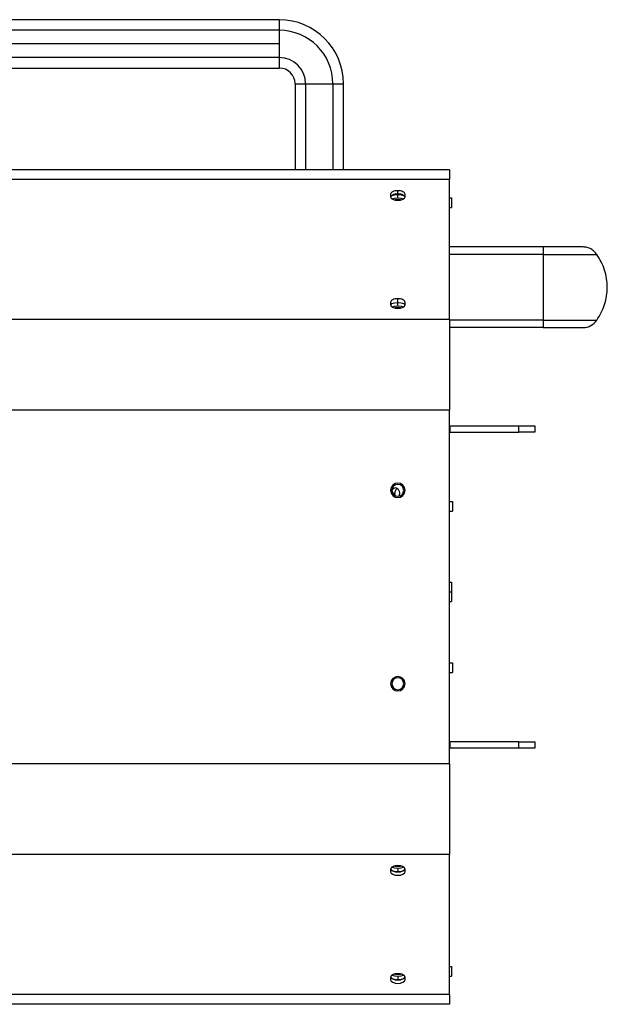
# Model space of a CAD drawing. Header units: millimetres. Extents: x 28 to 394, y 21 to 255.
# Tile 7 of 15: x 208 to 244, y 50 to 111. Entities that reach past the tile are written whole.
import ezdxf

# ---------------------------------------------------------------- set-up
doc = ezdxf.new("R2010")
doc.units = ezdxf.units.MM

msp = doc.modelspace()

# ---------------------------------------------------------------- linework, layer by layer
at = {"color": 7, "linetype": 'Continuous', "lineweight": 25}
for p, q in [((224.106, 111.04), (205.266, 111.04)), ((224.106, 110.385), (205.266, 110.385)), ((224.106, 109.54), (205.266, 109.54)), ((224.106, 108.695), (205.266, 108.695)), ((205.266, 108.04), (224.106, 108.04)), ((225.084, 107.06), (225.739, 107.06)), ((225.086, 107.06), (225.086, 101.73)), ((225.739, 107.06), (226.585, 107.06)), ((225.741, 107.06), (225.741, 101.73)), ((226.585, 107.06), (227.431, 107.06)), ((227.431, 107.06), (227.431, 101.73)), ((228.086, 101.73), (228.086, 107.06)), ((234.661, 101.73), (158.261, 101.73)), ((234.661, 101.73), (234.661, 101.128)), ((234.661, 101.128), (158.261, 101.128)), ((234.661, 92.427), (234.661, 101.128)), ((231.011, 100.204), (231.011, 100.054)), ((231.461, 100.221), (231.461, 100.429)), ((231.911, 100.054), (231.911, 100.204)), ((231.461, 99.979), (231.461, 100.196)), ((231.461, 99.889), (231.461, 99.829)), ((234.661, 99.98), (234.781, 99.98)), ((234.781, 99.98), (234.781, 99.38)), ((234.661, 99.38), (234.781, 99.38)), ((240.481, 96.937), (234.661, 96.937)), ((242.959, 96.937), (240.481, 96.937)), ((240.481, 96.937), (240.481, 96.472)), ((240.481, 96.472), (234.661, 96.472)), ((240.481, 96.472), (243.804, 96.472)), ((231.011, 93.502), (231.011, 93.352)), ((231.461, 93.519), (231.461, 93.727)), ((231.461, 93.278), (231.461, 93.495)), ((231.911, 93.352), (231.911, 93.502)), ((231.461, 93.188), (231.461, 93.127)), ((234.661, 92.427), (158.261, 92.427)), ((234.661, 92.427), (234.661, 86.807)), ((240.481, 92.402), (234.661, 92.402)), ((240.481, 92.402), (243.804, 92.402)), ((240.481, 91.937), (234.661, 91.937)), ((240.481, 91.937), (242.959, 91.937)), ((234.661, 86.807), (158.261, 86.807)), ((234.661, 64.867), (234.661, 86.807)), ((234.661, 85.836), (234.695, 85.837)), ((234.695, 85.837), (234.695, 85.437)), ((234.695, 85.837), (238.961, 85.837)), ((238.961, 85.437), (238.961, 85.837)), ((238.961, 85.837), (239.961, 85.837)), ((239.961, 85.837), (239.961, 85.437)), ((234.661, 85.435), (234.695, 85.437)), ((234.695, 85.437), (238.961, 85.437)), ((239.961, 85.437), (238.961, 85.437)), ((231.138, 81.657), (231.274, 81.657)), ((234.661, 81.137), (234.861, 81.137)), ((234.861, 81.137), (234.861, 80.537)), ((234.661, 80.537), (234.861, 80.537)), ((234.661, 76.137), (234.781, 76.137)), ((234.781, 76.137), (234.781, 75.537)), ((234.661, 75.537), (234.781, 75.537)), ((234.781, 75.537), (234.781, 74.937)), ((234.661, 74.937), (234.781, 74.937)), ((234.661, 71.137), (234.861, 71.137)), ((234.861, 71.137), (234.861, 70.537)), ((234.661, 70.537), (234.861, 70.537)), ((234.695, 66.237), (234.661, 66.239)), ((234.695, 66.237), (234.695, 65.837)), ((238.961, 66.237), (234.695, 66.237)), ((238.961, 65.837), (238.961, 66.237)), ((238.961, 66.237), (239.961, 66.237)), ((239.961, 66.237), (239.961, 65.837)), ((234.695, 65.837), (234.661, 65.838)), ((238.961, 65.837), (234.695, 65.837)), ((239.961, 65.837), (238.961, 65.837)), ((234.661, 64.867), (158.261, 64.867)), ((234.661, 64.867), (234.661, 59.247)), ((234.661, 59.247), (158.261, 59.247)), ((234.661, 50.545), (234.661, 59.247)), ((231.011, 58.322), (231.011, 58.172)), ((231.461, 58.486), (231.461, 58.547)), ((231.461, 58.396), (231.461, 58.179)), ((231.911, 58.172), (231.911, 58.322)), ((234.661, 52.294), (234.781, 52.294)), ((234.781, 52.294), (234.781, 51.694)), ((231.011, 51.62), (231.011, 51.47)), ((231.461, 51.784), (231.461, 51.845)), ((231.461, 51.695), (231.461, 51.478)), ((231.911, 51.47), (231.911, 51.62)), ((234.661, 51.694), (234.781, 51.694)), ((234.661, 50.545), (158.261, 50.545)), ((234.661, 50.545), (234.661, 49.944)), ((234.661, 49.944), (158.261, 49.944))]:
    msp.add_line(p, q, dxfattribs=at)
at = {"color": 7, "linetype": 'Continuous', "lineweight": 25, "flags": 128}
for points in [[(231.461, 100.429), (231.373, 100.425), (231.289, 100.412), (231.211, 100.391), (231.143, 100.363), (231.087, 100.329), (231.046, 100.29), (231.02, 100.248), (231.011, 100.204)], [(231.911, 100.204), (231.903, 100.248), (231.877, 100.29), (231.835, 100.329), (231.779, 100.363), (231.711, 100.391), (231.633, 100.412), (231.549, 100.425), (231.461, 100.429)], [(231.011, 100.054), (231.046, 99.968), (231.143, 99.895), (231.289, 99.846), (231.461, 99.829), (231.633, 99.846), (231.779, 99.895), (231.877, 99.968), (231.911, 100.054)], [(231.091, 100.124), (231.251, 100.175), (231.461, 100.196)], [(231.108, 99.915), (231.251, 99.958), (231.461, 99.979)], [(231.249, 99.856), (231.32, 99.875), (231.461, 99.889)], [(231.461, 100.196), (231.672, 100.175), (231.832, 100.124)], [(231.461, 99.979), (231.672, 99.958), (231.815, 99.915)], [(231.461, 99.889), (231.603, 99.875), (231.674, 99.856)], [(231.461, 93.727), (231.373, 93.723), (231.289, 93.71), (231.211, 93.689), (231.143, 93.661), (231.087, 93.627), (231.046, 93.588), (231.02, 93.546), (231.011, 93.502)], [(231.093, 93.424), (231.251, 93.474), (231.461, 93.495)], [(231.911, 93.502), (231.903, 93.546), (231.877, 93.588), (231.835, 93.627), (231.779, 93.661), (231.711, 93.689), (231.633, 93.71), (231.549, 93.723), (231.461, 93.727)], [(231.461, 93.495), (231.672, 93.474), (231.829, 93.424)], [(231.011, 93.352), (231.046, 93.266), (231.143, 93.193), (231.289, 93.144), (231.461, 93.127), (231.633, 93.144), (231.779, 93.193), (231.877, 93.266), (231.911, 93.352)], [(231.107, 93.213), (231.251, 93.257), (231.461, 93.278)], [(231.248, 93.154), (231.32, 93.174), (231.461, 93.188)], [(231.461, 93.278), (231.672, 93.257), (231.816, 93.213)], [(231.461, 93.188), (231.603, 93.174), (231.674, 93.154)], [(231.092, 81.824), (231.134, 81.904), (231.214, 81.98), (231.309, 82.007), (231.404, 81.98), (231.484, 81.904), (231.538, 81.791), (231.557, 81.657)], [(231.298, 81.505), (231.293, 81.523), (231.274, 81.657)], [(231.557, 81.657), (231.538, 81.523), (231.519, 81.471)], [(231.461, 58.547), (231.373, 58.542), (231.289, 58.53), (231.211, 58.509), (231.143, 58.481), (231.087, 58.447), (231.046, 58.408), (231.02, 58.366), (231.011, 58.322)], [(231.011, 58.172), (231.046, 58.086), (231.143, 58.013), (231.289, 57.964), (231.461, 57.947), (231.633, 57.964), (231.779, 58.013), (231.877, 58.086), (231.911, 58.172)], [(231.015, 58.351), (231.046, 58.293), (231.143, 58.22), (231.289, 58.172), (231.461, 58.155), (231.633, 58.172), (231.779, 58.22), (231.877, 58.293), (231.908, 58.351)], [(231.093, 58.25), (231.251, 58.2), (231.461, 58.179)], [(231.107, 58.46), (231.251, 58.417), (231.461, 58.396)], [(231.461, 58.486), (231.32, 58.5), (231.248, 58.52)], [(231.911, 58.322), (231.903, 58.366), (231.877, 58.408), (231.835, 58.447), (231.779, 58.481), (231.711, 58.509), (231.633, 58.53), (231.549, 58.542), (231.461, 58.547)], [(231.674, 58.52), (231.603, 58.5), (231.461, 58.486)], [(231.461, 58.396), (231.672, 58.417), (231.816, 58.46)], [(231.461, 58.179), (231.672, 58.2), (231.829, 58.25)], [(231.461, 51.845), (231.373, 51.84), (231.289, 51.828), (231.211, 51.807), (231.143, 51.779), (231.087, 51.745), (231.046, 51.706), (231.02, 51.664), (231.011, 51.62)], [(231.011, 51.47), (231.046, 51.384), (231.143, 51.311), (231.289, 51.262), (231.461, 51.245), (231.633, 51.262), (231.779, 51.311), (231.877, 51.384), (231.911, 51.47)], [(231.015, 51.649), (231.046, 51.591), (231.143, 51.518), (231.289, 51.47), (231.461, 51.453), (231.633, 51.47), (231.779, 51.518), (231.877, 51.591), (231.908, 51.649)], [(231.091, 51.55), (231.251, 51.499), (231.461, 51.478)], [(231.108, 51.759), (231.251, 51.716), (231.461, 51.695)], [(231.461, 51.784), (231.32, 51.798), (231.249, 51.818)], [(231.911, 51.62), (231.903, 51.664), (231.877, 51.706), (231.835, 51.745), (231.779, 51.779), (231.711, 51.807), (231.633, 51.828), (231.549, 51.84), (231.461, 51.845)], [(231.674, 51.818), (231.603, 51.798), (231.461, 51.784)], [(231.461, 51.695), (231.672, 51.716), (231.815, 51.759)], [(231.461, 51.478), (231.672, 51.499), (231.832, 51.55)]]:
    msp.add_lwpolyline(points, dxfattribs=at)
at = {"color": 7, "linetype": 'Continuous', "lineweight": 25}
for centre, radius, start, end in [((224.106, 107.06), 3.978, 0, 90), ((224.106, 107.06), 3.323, 0, 90), ((224.106, 107.06), 1.633, 0, 90), ((224.106, 107.06), 0.978, 0, 90), ((231.384, 99.79), 0.438, 79.88684, 147.55183), ((231.538, 99.79), 0.438, 32.44817, 100.11316), ((231.197, 93.263), 0.191, 122.5949, 161.56212), ((231.726, 93.263), 0.191, 18.43788, 57.4051), ((242.959, 92.937), 1, 270.0573, 327.69709), ((242.961, 92.937), 1, 269.9427, 327.6358), ((231.461, 81.837), 0.45, 0, 180), ((231.461, 81.837), 0.37, 0, 180), ((231.651, 81.678), 0.378, 128.639, 183.17131), ((231.461, 81.837), 0.45, 180, 0), ((231.461, 81.837), 0.37, 180, 0), ((231.461, 69.837), 0.45, 0, 180), ((231.461, 69.837), 0.45, 180, 0), ((231.461, 69.837), 0.37, 0, 180), ((231.461, 69.837), 0.37, 180, 0)]:
    msp.add_arc(centre, radius, start, end, dxfattribs=at)
for points in [[(224.106, 111.038), (224.106, 111.03), (224.106, 111.014), (224.106, 110.882), (224.106, 110.681), (224.106, 110.483), (224.106, 110.384)], [(224.106, 110.384), (224.106, 110.334), (224.106, 110.234), (224.106, 110.026), (224.106, 109.792), (224.106, 109.624), (224.106, 109.54)], [(224.106, 109.54), (224.106, 109.456), (224.106, 109.288), (224.106, 109.053), (224.106, 108.844), (224.106, 108.744), (224.106, 108.694)], [(224.106, 108.694), (224.106, 108.595), (224.106, 108.396), (224.106, 108.195), (224.106, 108.063), (224.106, 108.046), (224.106, 108.038)], [(227.43, 107.06), (227.529, 107.06), (227.727, 107.06), (227.928, 107.06), (228.06, 107.06), (228.076, 107.06), (228.084, 107.06)], [(243.805, 96.471), (243.755, 96.539), (243.655, 96.674), (243.447, 96.82), (243.213, 96.918), (243.045, 96.931), (242.961, 96.937)], [(240.481, 96.471), (240.481, 96.319), (240.481, 96.016), (240.481, 95.509), (240.481, 94.98), (240.481, 94.437), (240.481, 93.894), (240.481, 93.365), (240.481, 92.858), (240.481, 92.554), (240.481, 92.402)], [(243.805, 92.402), (243.904, 92.554), (244.101, 92.858), (244.304, 93.365), (244.431, 93.894), (244.473, 94.437), (244.431, 94.98), (244.304, 95.509), (244.101, 96.016), (243.904, 96.319), (243.805, 96.471)], [(240.481, 92.402), (240.481, 92.335), (240.481, 92.2), (240.481, 92.053), (240.481, 91.956), (240.481, 91.943), (240.481, 91.937)]]:
    msp.add_open_spline(points, degree=3, dxfattribs=at)

doc.saveas('drawing.dxf')
